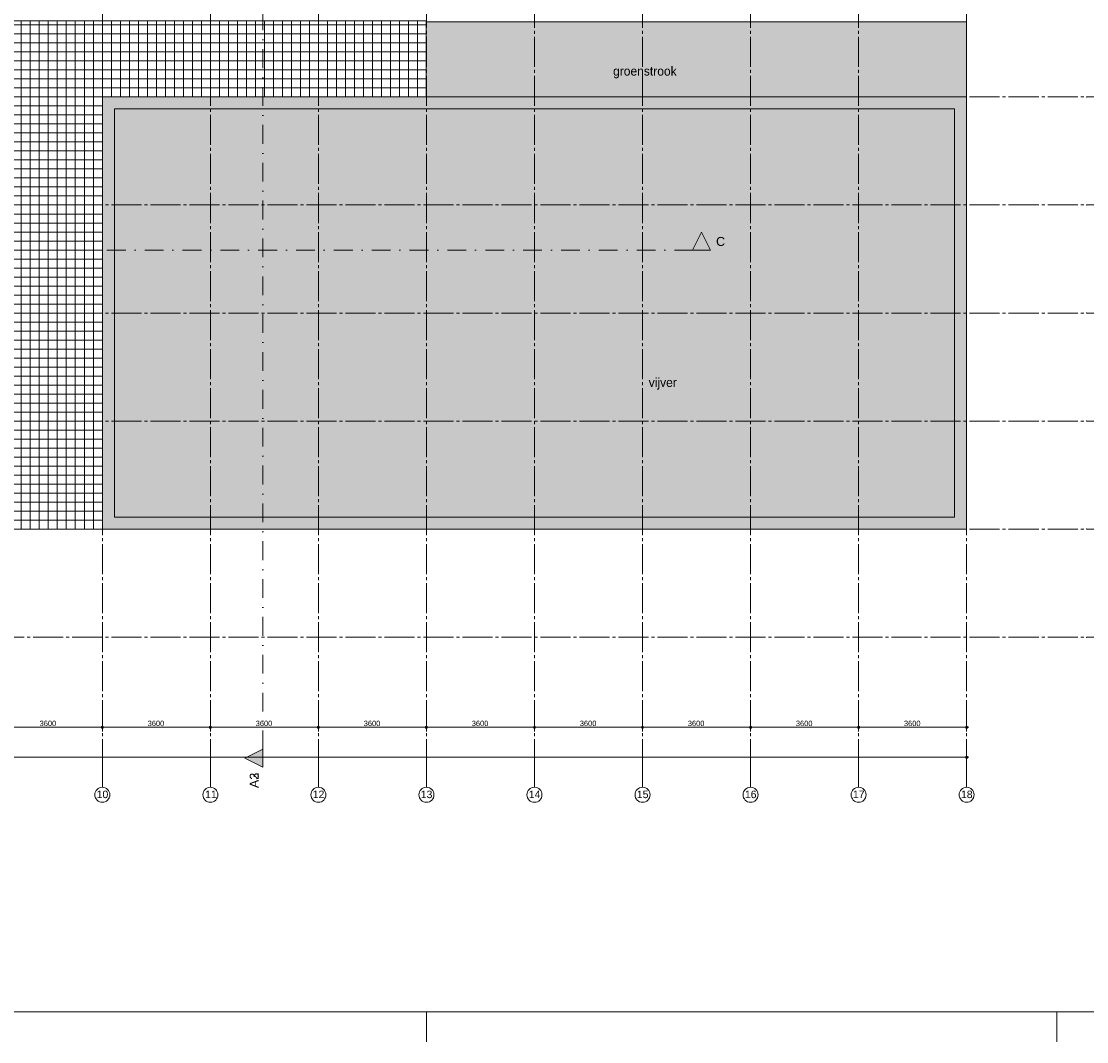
# Paper-space layout '19061B VOn 010b Plattegrond begane grond' of a CAD drawing. Header units: millimetres. Extents: x 10 to 1052, y 0 to 594.
# Tile 26 of 42: x 496 to 851, y 0 to 340. Entities that reach past the tile are written whole.
import ezdxf
from ezdxf.xclip import XClip

# ---------------------------------------------------------------- set-up
doc = ezdxf.new("R2010")
doc.units = ezdxf.units.MM
doc.header["$MEASUREMENT"] = 0
doc.header["$XCLIPFRAME"] = 0
doc.linetypes.add('B0204', pattern=[13, 10, -1, 1, -1])
doc.linetypes.add('B0302', pattern=[12.51, 6.26, -3.125, 0, -3.125])
for name, color, linetype in [('90 Terrein', 7, 'Continuous'), ('90 Terrein 2D arcering', 7, 'Continuous'), ('A Lijn doorsnede', 7, 'Continuous'), ('A Lijn doorsnede 2D arcering', 7, 'Continuous'), ('A Maatvoering', 7, 'Continuous'), ('A Maatvoering 2D arcering', 7, 'Continuous'), ('A Stramien', 7, 'Continuous'), ('A Tekst', 7, 'Continuous'), ('New_90 Terrein - vijver', 7, 'Continuous'), ('New_90 Terrein - vijver 2D arcering', 7, 'Continuous')]:
    doc.layers.add(name, color=color, linetype=linetype)
doc.styles.add('GENERATED_STYLE_4', font='txt')
doc.styles.add('GENERATED_STYLE_5', font='SkRg___.ttf')
doc.linetypes.add('Schetslijn', pattern='A,0,[1,19061B VOn 010b Plattegrond begane grond1.Shx,S=0.15873,R=0,X=0,Y=4.8247e-18],-20,0', length=20)

# ---------------------------------------------------------------- blocks, each defined once
blk = doc.blocks.new('Drawing_2_1', base_point=(162.76, 134.76))
at = {"layer": '90 Terrein 2D arcering', "linetype": 'Continuous', "lineweight": 0, "true_color": 0x8d999c}
h = blk.add_hatch(dxfattribs=at)
h.set_pattern_fill('950_Raster_300_0001', color=252, style=0, pattern_type=2)
h.set_pattern_definition([(0, (162.7604, 134.7577), (0, 3), []), (90, (162.7604, 134.7577), (-3, 0), [])])
h.paths.add_polyline_path([(290.36, 170.76), (522.76, 170.76), (522.76, 206.76), (522.76, 314.76), (630.61, 314.76), (630.61, 340.16), (486.91, 340.16), (486.91, 339.58), (486.91, 242.61), (391.26, 242.61), (351.26, 242.71, -1), (316.26, 242.71), (290.36, 242.61)])
at = {"layer": '90 Terrein 2D arcering', "linetype": 'Continuous', "lineweight": 0, "true_color": 0xd1d170}
blk.add_hatch(color=53, dxfattribs=at).paths.add_polyline_path([(630.61, 339.76), (630.61, 314.76), (810.76, 314.76), (810.76, 339.76)])
at = {"layer": 'A Lijn doorsnede 2D arcering', "linetype": 'Continuous', "lineweight": 0, "true_color": 0x000000}
for points in [[(725.46, 263.75), (722.46, 269.75), (719.46, 263.75)], [(576.25, 91.41), (576.25, 97.41), (570.25, 94.41)], [(576.25, 91.41), (576.25, 97.41), (570.25, 94.41)]]:
    blk.add_hatch(color=18, dxfattribs=at).paths.add_polyline_path(points)
at = {"layer": 'A Maatvoering 2D arcering', "linetype": 'Continuous', "lineweight": 0, "true_color": 0x000000}
for points in [[(522.39, 104.76), (522.41, 104.61), (522.5, 104.49), (522.62, 104.41), (522.76, 104.38), (522.9, 104.41), (523.03, 104.49), (523.11, 104.61), (523.14, 104.76), (523.11, 104.9), (523.03, 105.02), (522.9, 105.1), (522.76, 105.13), (522.62, 105.1), (522.5, 105.02), (522.41, 104.9)], [(558.39, 104.76), (558.41, 104.61), (558.5, 104.49), (558.62, 104.41), (558.76, 104.38), (558.9, 104.41), (559.03, 104.49), (559.11, 104.61), (559.14, 104.76), (559.11, 104.9), (559.03, 105.02), (558.9, 105.1), (558.76, 105.13), (558.62, 105.1), (558.5, 105.02), (558.41, 104.9)], [(594.39, 104.76), (594.41, 104.61), (594.5, 104.49), (594.62, 104.41), (594.76, 104.38), (594.9, 104.41), (595.03, 104.49), (595.11, 104.61), (595.14, 104.76), (595.11, 104.9), (595.03, 105.02), (594.9, 105.1), (594.76, 105.13), (594.62, 105.1), (594.5, 105.02), (594.41, 104.9)], [(630.39, 104.76), (630.41, 104.61), (630.5, 104.49), (630.62, 104.41), (630.76, 104.38), (630.9, 104.41), (631.03, 104.49), (631.11, 104.61), (631.14, 104.76), (631.11, 104.9), (631.03, 105.02), (630.9, 105.1), (630.76, 105.13), (630.62, 105.1), (630.5, 105.02), (630.41, 104.9)], [(666.39, 104.76), (666.41, 104.61), (666.5, 104.49), (666.62, 104.41), (666.76, 104.38), (666.9, 104.41), (667.03, 104.49), (667.11, 104.61), (667.14, 104.76), (667.11, 104.9), (667.03, 105.02), (666.9, 105.1), (666.76, 105.13), (666.62, 105.1), (666.5, 105.02), (666.41, 104.9)], [(702.39, 104.76), (702.41, 104.61), (702.5, 104.49), (702.62, 104.41), (702.76, 104.38), (702.9, 104.41), (703.03, 104.49), (703.11, 104.61), (703.14, 104.76), (703.11, 104.9), (703.03, 105.02), (702.9, 105.1), (702.76, 105.13), (702.62, 105.1), (702.5, 105.02), (702.41, 104.9)], [(738.39, 104.76), (738.41, 104.61), (738.5, 104.49), (738.62, 104.41), (738.76, 104.38), (738.9, 104.41), (739.03, 104.49), (739.11, 104.61), (739.14, 104.76), (739.11, 104.9), (739.03, 105.02), (738.9, 105.1), (738.76, 105.13), (738.62, 105.1), (738.5, 105.02), (738.41, 104.9)], [(774.39, 104.76), (774.41, 104.61), (774.5, 104.49), (774.62, 104.41), (774.76, 104.38), (774.9, 104.41), (775.03, 104.49), (775.11, 104.61), (775.14, 104.76), (775.11, 104.9), (775.03, 105.02), (774.9, 105.1), (774.76, 105.13), (774.62, 105.1), (774.5, 105.02), (774.41, 104.9)], [(810.39, 104.76), (810.41, 104.61), (810.5, 104.49), (810.62, 104.41), (810.76, 104.38), (810.9, 104.41), (811.03, 104.49), (811.11, 104.61), (811.14, 104.76), (811.11, 104.9), (811.03, 105.02), (810.9, 105.1), (810.76, 105.13), (810.62, 105.1), (810.5, 105.02), (810.41, 104.9)], [(810.39, 94.76), (810.41, 94.61), (810.5, 94.49), (810.62, 94.41), (810.76, 94.38), (810.9, 94.41), (811.03, 94.49), (811.11, 94.61), (811.14, 94.76), (811.11, 94.9), (811.03, 95.02), (810.9, 95.1), (810.76, 95.13), (810.62, 95.1), (810.5, 95.02), (810.41, 94.9)]]:
    blk.add_hatch(color=18, dxfattribs=at).paths.add_polyline_path(points)
at = {"layer": 'New_90 Terrein - vijver 2D arcering', "linetype": 'Continuous', "lineweight": 0, "true_color": 0x253838}
blk.add_hatch(color=250, dxfattribs=at).paths.add_polyline_path([(522.76, 206.76), (522.76, 170.76), (810.76, 170.76), (810.76, 314.76), (522.76, 314.76)])
at = {"layer": 'New_90 Terrein - vijver 2D arcering', "linetype": 'Continuous', "lineweight": 0, "true_color": 0x163333}
blk.add_hatch(color=250, dxfattribs=at).paths.add_polyline_path([(526.76, 310.76), (526.76, 202.48), (526.76, 174.76), (806.76, 174.76), (806.76, 310.76)])
at = {"layer": '90 Terrein', "color": 9, "linetype": 'Continuous', "lineweight": 0, "flags": 128}
blk.add_lwpolyline([(290.36, 170.76), (290.36, 242.61), (316.26, 242.71, 1), (351.26, 242.71), (391.26, 242.61), (486.91, 242.61), (486.91, 339.58), (486.91, 340.16), (630.61, 340.16), (630.61, 314.76), (522.76, 314.76), (522.76, 206.76), (522.76, 170.76)], format="xyb", close=True, dxfattribs=at)
at = {"layer": '90 Terrein', "color": 9, "linetype": 'Schetslijn', "lineweight": 0, "flags": 128}
blk.add_lwpolyline([(630.61, 339.76), (810.76, 339.76), (810.76, 314.76), (630.61, 314.76)], close=True, dxfattribs=at)
at = {"layer": 'A Lijn doorsnede', "color": 9, "linetype": 'B0302', "lineweight": 0}
for p, q in [((576.25, 97.41), (576.25, 487.61)), ((576.25, 97.41), (576.25, 487.61)), ((120.76, 263.75), (719.46, 263.75))]:
    blk.add_line(p, q, dxfattribs=at)
at = {"layer": 'A Lijn doorsnede', "color": 2, "linetype": 'Continuous', "lineweight": 0, "flags": 128}
for points in [[(725.46, 263.75), (719.46, 263.75), (722.46, 269.75)], [(576.25, 91.41), (576.25, 97.41), (570.25, 94.41)], [(576.25, 91.41), (576.25, 97.41), (570.25, 94.41)]]:
    blk.add_lwpolyline(points, close=True, dxfattribs=at)
at = {"layer": 'A Maatvoering', "color": 1, "linetype": 'Continuous', "lineweight": 0}
for p, q in [((487.14, 104.76), (522.39, 104.76)), ((522.76, 105.13), (522.76, 106.16)), ((522.76, 103.35), (522.76, 104.38)), ((523.14, 104.76), (558.39, 104.76)), ((558.76, 105.13), (558.76, 106.16)), ((558.76, 103.35), (558.76, 104.38)), ((559.14, 104.76), (594.39, 104.76)), ((594.76, 105.13), (594.76, 106.16)), ((594.76, 103.35), (594.76, 104.38)), ((595.14, 104.76), (630.39, 104.76)), ((630.76, 105.13), (630.76, 106.16)), ((630.76, 103.35), (630.76, 104.38)), ((631.14, 104.76), (666.39, 104.76)), ((666.76, 105.13), (666.76, 106.16)), ((666.76, 103.35), (666.76, 104.38)), ((667.14, 104.76), (702.39, 104.76)), ((702.76, 105.13), (702.76, 106.16)), ((702.76, 103.35), (702.76, 104.38)), ((703.14, 104.76), (738.39, 104.76)), ((738.76, 105.13), (738.76, 106.16)), ((738.76, 103.35), (738.76, 104.38)), ((739.14, 104.76), (774.39, 104.76)), ((774.76, 105.13), (774.76, 106.16)), ((774.76, 103.35), (774.76, 104.38)), ((775.14, 104.76), (810.39, 104.76)), ((810.76, 105.13), (810.76, 106.16)), ((810.76, 103.35), (810.76, 104.38)), ((811.14, 104.76), (811.51, 104.76)), ((810.76, 95.13), (810.76, 96.16)), ((163.14, 94.76), (810.39, 94.76)), ((810.76, 93.35), (810.76, 94.38)), ((811.14, 94.76), (811.51, 94.76))]:
    blk.add_line(p, q, dxfattribs=at)
for centre in [(522.76, 104.76), (558.76, 104.76), (594.76, 104.76), (630.76, 104.76), (666.76, 104.76), (702.76, 104.76), (738.76, 104.76), (774.76, 104.76), (810.76, 104.76), (810.76, 94.76)]:
    blk.add_circle(centre, 0.375, dxfattribs=at)
at = {"layer": 'A Stramien', "color": 9, "linetype": 'B0204', "lineweight": 0}
for p, q in [((522.76, 516.76), (522.76, 94.76)), ((558.76, 516.76), (558.76, 94.76)), ((594.76, 516.76), (594.76, 94.76)), ((630.76, 516.76), (630.76, 94.76)), ((666.76, 516.76), (666.76, 94.76)), ((702.76, 516.76), (702.76, 94.76)), ((738.76, 516.76), (738.76, 94.76)), ((774.76, 516.76), (774.76, 94.76)), ((810.76, 516.76), (810.76, 94.76)), ((122.76, 314.76), (850.76, 314.76)), ((850.76, 314.76), (860.76, 314.76)), ((122.76, 278.76), (850.76, 278.76)), ((850.76, 278.76), (860.76, 278.76)), ((122.76, 242.76), (850.76, 242.76)), ((850.76, 242.76), (860.76, 242.76)), ((122.76, 206.76), (850.76, 206.76)), ((850.76, 206.76), (860.76, 206.76)), ((122.76, 170.76), (850.76, 170.76)), ((850.76, 170.76), (860.76, 170.76)), ((122.76, 134.76), (850.76, 134.76)), ((850.76, 134.76), (860.76, 134.76)), ((522.76, 94.76), (522.76, 84.76)), ((558.76, 94.76), (558.76, 84.76)), ((594.76, 94.76), (594.76, 84.76)), ((630.76, 94.76), (630.76, 84.76)), ((666.76, 94.76), (666.76, 84.76)), ((702.76, 94.76), (702.76, 84.76)), ((738.76, 94.76), (738.76, 84.76)), ((774.76, 94.76), (774.76, 84.76)), ((810.76, 94.76), (810.76, 84.76))]:
    blk.add_line(p, q, dxfattribs=at)
at = {"layer": 'A Stramien', "color": 2, "linetype": 'Continuous', "lineweight": 0, "flags": 128}
for points in [[(522.76, 79.76, 1), (522.76, 84.76, 1)], [(558.76, 79.76, 1), (558.76, 84.76, 1)], [(594.76, 79.76, 1), (594.76, 84.76, 1)], [(630.76, 79.76, 1), (630.76, 84.76, 1)], [(666.76, 79.76, 1), (666.76, 84.76, 1)], [(702.76, 79.76, 1), (702.76, 84.76, 1)], [(738.76, 79.76, 1), (738.76, 84.76, 1)], [(774.76, 79.76, 1), (774.76, 84.76, 1)], [(810.76, 79.76, 1), (810.76, 84.76, 1)]]:
    blk.add_lwpolyline(points, format="xyb", close=True, dxfattribs=at)
at = {"layer": 'A Stramien', "color": 9, "linetype": 'B0204', "lineweight": 0}
for p in [(850.76, 314.76), (850.76, 314.76), (850.76, 278.76), (850.76, 278.76), (850.76, 242.76), (850.76, 242.76), (850.76, 206.76), (850.76, 206.76), (850.76, 170.76), (850.76, 170.76), (850.76, 134.76), (850.76, 134.76), (522.76, 94.76), (522.76, 94.76), (558.76, 94.76), (558.76, 94.76), (594.76, 94.76), (594.76, 94.76), (630.76, 94.76), (630.76, 94.76), (666.76, 94.76), (666.76, 94.76), (702.76, 94.76), (702.76, 94.76), (738.76, 94.76), (738.76, 94.76), (774.76, 94.76), (774.76, 94.76), (810.76, 94.76), (810.76, 94.76)]:
    blk.add_point(p, dxfattribs=at)
at = {"layer": 'New_90 Terrein - vijver', "color": 9, "linetype": 'Schetslijn', "lineweight": 0, "flags": 128}
for points in [[(522.76, 206.76), (522.76, 170.76), (810.76, 170.76), (810.76, 314.76), (522.76, 314.76)], [(526.76, 310.76), (526.76, 202.48), (526.76, 174.76), (806.76, 174.76), (806.76, 310.76)]]:
    blk.add_lwpolyline(points, close=True, dxfattribs=at)
at = {"layer": 'A Lijn doorsnede', "color": 2, "linetype": 'Continuous', "lineweight": 0, "insert": (727.26, 265.07), "char_height": 3, "attachment_point": 7, "style": 'GENERATED_STYLE_4'}
blk.add_mtext('\\A1;{\\pql;\\pt0;\\fArial|b0|i0|c0|p38;C}', dxfattribs=at)
at = {"layer": 'A Lijn doorsnede', "color": 2, "linetype": 'Continuous', "lineweight": 0, "char_height": 3, "attachment_point": 9, "rotation": 90, "style": 'GENERATED_STYLE_4'}
for s, insert in [('\\A1;{\\pqr;\\pt0;\\fArial|b0|i0|c0|p38;A2}', (574.88, 89.61)), ('\\A1;{\\pqr;\\pt0;\\fArial|b0|i0|c0|p38;A3}', (574.93, 89.61))]:
    blk.add_mtext(s, dxfattribs=dict(at, insert=insert))
at = {"layer": 'A Maatvoering', "color": 2, "linetype": 'Continuous', "lineweight": 0, "char_height": 1.8, "width": 5.8094, "attachment_point": 7, "style": 'GENERATED_STYLE_5'}
for insert in [(501.86, 105.12), (537.86, 105.12), (573.86, 105.12), (609.86, 105.12), (645.86, 105.12), (681.86, 105.12), (717.86, 105.12), (753.86, 105.12), (789.86, 105.12)]:
    blk.add_mtext('\\A1;{\\pql;\\fSanuk-Regular|b0|i0|c0|p2;3600}', dxfattribs=dict(at, insert=insert))
at = {"layer": 'A Stramien', "color": 2, "linetype": 'Continuous', "lineweight": 0, "char_height": 2.5, "attachment_point": 4, "style": 'GENERATED_STYLE_4'}
for s, insert in [('\\A1;{\\pql;\\pt0;\\fArial|b0|i0|c0|p38;10}', (520.86, 82.38)), ('\\A1;{\\pql;\\pt0;\\fArial|b0|i0|c0|p38;11}', (556.99, 82.4)), ('\\A1;{\\pql;\\pt0;\\fArial|b0|i0|c0|p38;12}', (592.86, 82.4)), ('\\A1;{\\pql;\\pt0;\\fArial|b0|i0|c0|p38;13}', (628.86, 82.38)), ('\\A1;{\\pql;\\pt0;\\fArial|b0|i0|c0|p38;14}', (664.86, 82.4)), ('\\A1;{\\pql;\\pt0;\\fArial|b0|i0|c0|p38;15}', (700.86, 82.38)), ('\\A1;{\\pql;\\pt0;\\fArial|b0|i0|c0|p38;16}', (736.86, 82.38)), ('\\A1;{\\pql;\\pt0;\\fArial|b0|i0|c0|p38;17}', (772.86, 82.4)), ('\\A1;{\\pql;\\pt0;\\fArial|b0|i0|c0|p38;18}', (808.86, 82.38))]:
    blk.add_mtext(s, dxfattribs=dict(at, insert=insert))
at = {"layer": 'A Tekst', "color": 2, "linetype": 'Continuous', "lineweight": 0, "char_height": 3, "attachment_point": 8, "style": 'GENERATED_STYLE_5'}
for s, insert in [('\\A1;{\\pqc;\\fSanuk-Regular|b0|i0|c0|p2;groenstrook}', (703.54, 320.97)), ('\\A1;{\\pqc;\\fSanuk-Regular|b0|i0|c0|p2;vijver}', (709.5, 217.24))]:
    blk.add_mtext(s, dxfattribs=dict(at, insert=insert))

psp = doc.layouts.new('19061B VOn 010b Plattegrond begane grond')

# ---------------------------------------------------------------- linework, layer by layer
at = {"color": 9, "linetype": 'Continuous', "lineweight": 0}
for p, q in [((630.83, 0), (630.83, 10)), ((840.83, 0), (840.83, 10))]:
    psp.add_line(p, q, dxfattribs=at)
at = {"color": 1, "linetype": 'Continuous', "lineweight": 0, "flags": 128}
psp.add_lwpolyline([(9.91, 584), (911.83, 584), (911.83, 10), (9.91, 10)], close=True, dxfattribs=at)

# ---------------------------------------------------------------- next in the draw order: block references
at = {"color": 4, "linetype": 'Continuous', "lineweight": 0}
ref = psp.add_blockref('Drawing_2_1', (162.76, 134.76), dxfattribs=at)
XClip(ref).set_block_clipping_path([(63.602702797, 41.749456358), (869.5607390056, 554.9340651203)])

doc.saveas('drawing.dxf')
